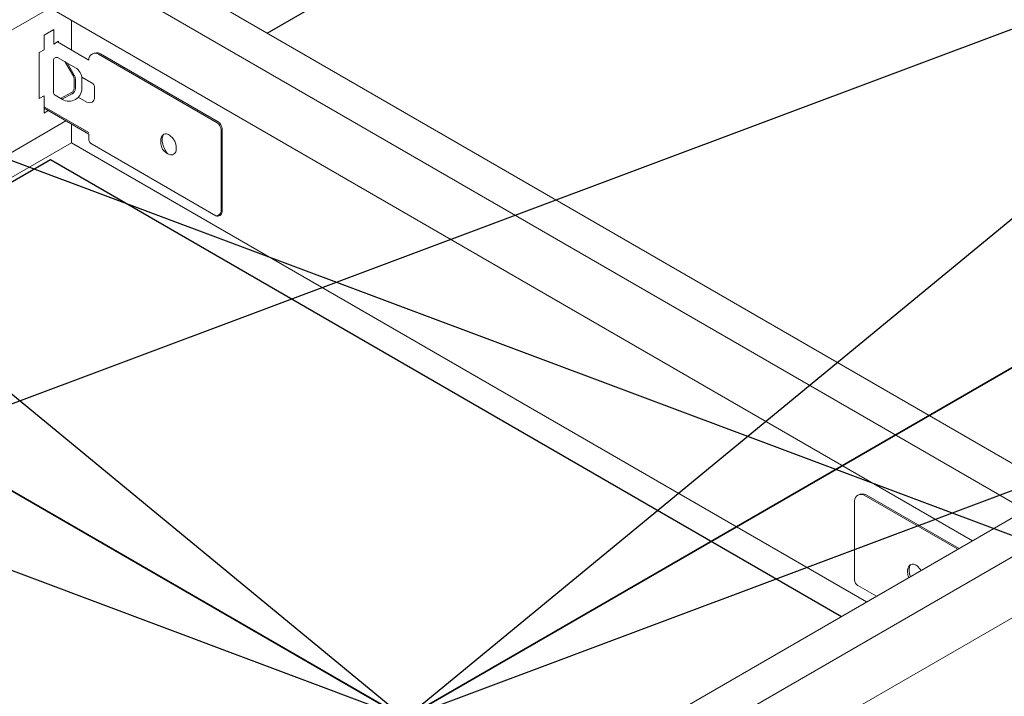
# Model space of a CAD drawing. Header units: millimetres. Extents: x 10176.9 to 10220.1, y 6804.8 to 6818.
# Tile 17 of 26: x 10198.671 to 10198.92, y 6805.58 to 6805.751. Entities that reach past the tile are written whole.
import ezdxf

# ---------------------------------------------------------------- set-up
doc = ezdxf.new("R2010")
doc.units = ezdxf.units.MM
doc.layers.get('DEFPOINTS').update_dxf_attribs({"true_color": 0x1a1a1a})
doc.layers.add('_HD_AUXILIAR', color=30, linetype='Continuous', lineweight=5)
doc.layers.add('_HD_perfil', color=3, linetype='Continuous', lineweight=0)
doc.layers.add('_HD_cotas', color=1, linetype='Continuous')
doc.layers.add('_HD_panel .1', color=2, linetype='Continuous')
doc.styles.add('ROMANS', font='arial.ttf', dxfattribs={"height": 3.5})
doc.styles.get("Standard").update_dxf_attribs({"font": 'arial.ttf'})
doc.dimstyles.new('MECANICA', dxfattribs={"dimtxt": 3.5, "dimasz": 2.5, "dimexe": 1, "dimexo": 0, "dimgap": 1, "dimtad": 0, "dimtih": 1, "dimtoh": 1, "dimdec": 1, "dimdsep": 46, "dimtxsty": 'ROMANS', "dimblk1": 'OPEN', "dimblk2": 'OPEN', "dimsah": 1, "dimcen": 0.9, "dimclrt": 2, "dimadec": 0, "dimazin": 0, "dimtfac": 1, "dimtdec": 1, "dimtmove": 0, "dimatfit": 3, "dimldrblk": 'OPEN', "dimfxl": 1, "dimtolj": 1, "dimtzin": 0, "dimarcsym": 0})
doc.dimstyles.get("Standard").update_dxf_attribs({"dimtxt": 0.18, "dimasz": 0.18, "dimexe": 0.18, "dimexo": 0.0625, "dimgap": 0.09, "dimtad": 0, "dimtih": 1, "dimtoh": 1, "dimdec": 4, "dimzin": 0, "dimdsep": 46, "dimtxsty": 'Standard', "dimcen": 0.09, "dimadec": 0, "dimazin": 0, "dimtfac": 1, "dimtdec": 4, "dimtofl": 0, "dimtmove": 0, "dimatfit": 3, "dimfxl": 1, "dimtolj": 1, "dimtzin": 0, "dimarcsym": 0})

# ---------------------------------------------------------------- blocks, each defined once
blk = doc.blocks.new('_OPEN')
at = {"color": 0, "linetype": 'ByBlock'}
for p, q in [((-1, 0.1666666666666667), (0, 0)), ((0, 0), (-1, -0.1666666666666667)), ((0, 0), (-1, 0))]:
    blk.add_line(p, q, dxfattribs=at)
blk = doc.blocks.new('*D8')
at = {"layer": '_HD_AUXILIAR', "color": 0, "lineweight": -2, "transparency": 16777216}
for p, q in [((10196.47598209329, 6805.752193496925), (10196.47598209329, 6805.850568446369)), ((10197.07598043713, 6805.752193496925), (10197.07598043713, 6805.850568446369)), ((10196.49598209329, 6805.830568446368), (10196.66703856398, 6805.830568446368)), ((10197.05598043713, 6805.830568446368), (10196.88492396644, 6805.830568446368))]:
    blk.add_line(p, q, dxfattribs=at)
at = {"layer": '_HD_AUXILIAR', "color": 0, "transparency": 16777216}
for points in [[(10196.49598209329, 6805.833901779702), (10196.49598209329, 6805.827235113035), (10196.47598209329, 6805.830568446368)], [(10197.05598043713, 6805.833901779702), (10197.05598043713, 6805.827235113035), (10197.07598043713, 6805.830568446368)]]:
    blk.add_solid(points, dxfattribs=at)
at = {"layer": 'DEFPOINTS', "color": 0, "transparency": 16777216}
for p in [(10197.07598043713, 6805.830568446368), (10196.47598209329, 6805.732193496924), (10197.07598043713, 6805.732193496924)]:
    blk.add_point(p, dxfattribs=at)
at = {"layer": '_HD_AUXILIAR', "color": 0, "transparency": 16777216, "insert": (10196.77598126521, 6805.830568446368), "char_height": 0.02, "width": 39.82112284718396, "attachment_point": 5}
blk.add_mtext('\\A1;600mm [23.6"]', dxfattribs=at)
blk = doc.blocks.new('*D15')
at = {"color": 0, "lineweight": -2, "transparency": 16777216}
for p, q in [((10201.14578017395, 6805.811478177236), (10201.19568231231, 6805.788208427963)), ((10200.96382301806, 6805.67743841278), (10201.1302530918, 6805.773526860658)), ((10200.89274755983, 6805.66538972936), (10200.94264969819, 6805.642119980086))]:
    blk.add_line(p, q, dxfattribs=at)
at = {"color": 0, "transparency": 16777216}
for points in [[(10201.12608642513, 6805.780743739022), (10201.13441975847, 6805.766309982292), (10201.17355436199, 6805.798526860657)], [(10200.95965635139, 6805.684655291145), (10200.96798968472, 6805.670221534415), (10200.92052174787, 6805.652438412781)]]:
    blk.add_solid(points, dxfattribs=at)
at = {"layer": 'DEFPOINTS', "color": 0, "transparency": 16777216}
for p in [(10201.12365222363, 6805.82179660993), (10201.17355436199, 6805.798526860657), (10200.87061960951, 6805.675708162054)]:
    blk.add_point(p, dxfattribs=at)
at = {"color": 0, "transparency": 16777216, "insert": (10201.14362400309, 6805.558190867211), "char_height": 0.05, "width": 37.54253807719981, "attachment_point": 5}
blk.add_mtext('\\A1;600 mm [23.6"]', dxfattribs=at)
blk = doc.blocks.new('*D18')
at = {"color": 0, "lineweight": -2, "transparency": 16777216}
for p, q in [((10201.82416160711, 6805.627489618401), (10201.87406374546, 6805.604219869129)), ((10201.38917183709, 6805.347361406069), (10201.80863452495, 6805.589538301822)), ((10201.31809637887, 6805.335312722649), (10201.36799851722, 6805.312042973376))]:
    blk.add_line(p, q, dxfattribs=at)
at = {"color": 0, "transparency": 16777216}
for points in [[(10201.80446785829, 6805.596755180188), (10201.81280119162, 6805.582321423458), (10201.85193579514, 6805.614538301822)], [(10201.38500517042, 6805.354578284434), (10201.39333850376, 6805.340144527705), (10201.3458705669, 6805.32236140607)]]:
    blk.add_solid(points, dxfattribs=at)
at = {"layer": 'DEFPOINTS', "color": 0, "transparency": 16777216}
for p in [(10201.80203365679, 6805.637808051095), (10201.85193579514, 6805.614538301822), (10201.29596842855, 6805.345631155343)]:
    blk.add_point(p, dxfattribs=at)
at = {"color": 0, "transparency": 16777216, "insert": (10201.69548912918, 6805.30115808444), "char_height": 0.05, "width": 30.77897222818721, "attachment_point": 5}
blk.add_mtext('\\A1;1200mm [47"]', dxfattribs=at)

msp = doc.modelspace()

# ---------------------------------------------------------------- linework, layer by layer
at = {"layer": '_HD_AUXILIAR'}
msp.add_line((10198.68053298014, 6805.74542605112), (10198.68053298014, 6805.745096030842), dxfattribs=at)
msp.add_line((10198.68053298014, 6805.74542605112), (10198.68053298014, 6805.745096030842), dxfattribs=at)
at = {"layer": '_HD_panel .1'}
for p, q in [((10198.7332692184, 6805.747502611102), (10198.96046455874, 6805.878673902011)), ((10198.45127174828, 6805.584357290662), (10198.67847036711, 6805.715530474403)), ((10198.67847036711, 6805.715530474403), (10198.87842971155, 6805.600083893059))]:
    msp.add_line(p, q, dxfattribs=at)
at = {"layer": '_HD_perfil'}
for p, q in [((10199.20624725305, 6805.789349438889), (10198.4820328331, 6805.371224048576)), ((10199.21475872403, 6805.784435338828), (10198.49054430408, 6805.366309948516)), ((10198.68839789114, 6805.773405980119), (10198.93078815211, 6805.63345823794)), ((10198.67988642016, 6805.768491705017), (10198.92227652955, 6805.628544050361)), ((10198.41801765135, 6805.603557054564), (10198.67988642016, 6805.754747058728)), ((10198.67988642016, 6805.752932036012), (10198.91151953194, 6805.619188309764)), ((10198.68381439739, 6805.750662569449), (10198.68381439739, 6805.743201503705)), ((10198.68381454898, 6805.750662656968), (10198.68381454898, 6805.743506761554)), ((10198.67930445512, 6805.748374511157), (10198.67684740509, 6805.74695593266)), ((10198.67930445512, 6805.748374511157), (10198.67828980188, 6805.747788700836)), ((10198.67930445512, 6805.748374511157), (10198.67930445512, 6805.744716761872)), ((10198.67930445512, 6805.748374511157), (10198.67930445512, 6805.744716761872)), ((10198.67684740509, 6805.74695593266), (10198.67684740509, 6805.743298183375)), ((10198.68053298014, 6805.74542605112), (10198.67930445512, 6805.744716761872)), ((10198.68053298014, 6805.74542605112), (10198.67930445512, 6805.744716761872)), ((10198.68814792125, 6805.740699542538), (10198.68024717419, 6805.745261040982)), ((10198.67684740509, 6805.743298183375), (10198.67561888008, 6805.742588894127)), ((10198.67561888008, 6805.742588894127), (10198.67561888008, 6805.730957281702)), ((10198.67920424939, 6805.74055280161), (10198.67920424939, 6805.732533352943)), ((10198.6804327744, 6805.741262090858), (10198.68476175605, 6805.738762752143)), ((10198.68425953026, 6805.736579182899), (10198.68207437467, 6805.740314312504)), ((10198.68454230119, 6805.736744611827), (10198.68264751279, 6805.739983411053)), ((10198.68814792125, 6805.740699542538), (10198.68814792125, 6805.740761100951)), ((10198.69060497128, 6805.742179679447), (10198.72062019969, 6805.724850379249)), ((10198.69109743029, 6805.742273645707), (10198.72085525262, 6805.725092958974)), ((10198.68443414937, 6805.73592559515), (10198.68443414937, 6805.733580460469)), ((10198.68476175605, 6805.73592559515), (10198.68476175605, 6805.733580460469)), ((10198.68636738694, 6805.736385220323), (10198.68896896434, 6805.73488319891)), ((10198.6863997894, 6805.73592559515), (10198.6863997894, 6805.733580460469)), ((10198.68378994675, 6805.732451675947), (10198.68103895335, 6805.731001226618)), ((10198.68962417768, 6805.73121985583), (10198.68962417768, 6805.733748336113)), ((10198.67561888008, 6805.730957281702), (10198.67684740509, 6805.73166657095)), ((10198.67684740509, 6805.73166657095), (10198.67684740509, 6805.727299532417)), ((10198.67961375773, 6805.731824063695), (10198.68148568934, 6805.730743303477)), ((10198.68394273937, 6805.732161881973), (10198.68137423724, 6805.730807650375)), ((10198.6855036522, 6805.731329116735), (10198.68765853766, 6805.730084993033)), ((10198.68814792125, 6805.722360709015), (10198.67684740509, 6805.728885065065)), ((10198.68814792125, 6805.721982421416), (10198.67684740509, 6805.728506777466)), ((10198.67789290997, 6805.727903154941), (10198.67684740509, 6805.727299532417)), ((10198.68235318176, 6805.725328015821), (10198.4447283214, 6805.588135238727)), ((10198.68381439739, 6805.724484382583), (10198.68381439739, 6805.719791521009)), ((10198.72160415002, 6805.723088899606), (10198.72160415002, 6805.702447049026)), ((10198.72183920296, 6805.723331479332), (10198.72183920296, 6805.702330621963)), ((10198.68814792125, 6805.720827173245), (10198.68814792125, 6805.721982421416)), ((10198.45025360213, 6805.58494513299), (10198.68381439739, 6805.719791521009)), ((10198.68381439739, 6805.71979238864), (10198.88479055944, 6805.603756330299)), ((10198.68896693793, 6805.719408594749), (10198.72026569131, 6805.70133825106)), ((10198.88420171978, 6805.63071188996), (10198.90784033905, 6805.61706412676)), ((10198.88469417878, 6805.630805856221), (10198.90816794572, 6805.61725327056)), ((10198.88174466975, 6805.629231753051), (10198.88174466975, 6805.629293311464)), ((10198.88174466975, 6805.629231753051), (10198.88174466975, 6805.61051463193)), ((10198.88174466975, 6805.609359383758), (10198.88174466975, 6805.61051463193)), ((10198.88256368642, 6805.607940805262), (10198.88730098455, 6805.605205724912)), ((10198.67307978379, 6805.456296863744), (10198.9349485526, 6805.607486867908))]:
    msp.add_line(p, q, dxfattribs=at)
for points in [[(10198.70998857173, 6805.719959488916, 0.04186866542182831), (10198.70947457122, 6805.720808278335, 0.0702341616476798), (10198.70872599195, 6805.721582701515, 0.1061233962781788), (10198.70782249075, 6805.722019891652, 0.1618146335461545), (10198.70715673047, 6805.721965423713, 0.1618146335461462), (10198.70665600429, 6805.721523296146, 0.1061233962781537), (10198.70634487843, 6805.720569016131, 0.07023416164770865), (10198.70638421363, 6805.71949265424, 0.05648826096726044), (10198.70676600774, 6805.718211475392, 0.05648826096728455)], [(10198.70706394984, 6805.721920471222, 0.008363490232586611), (10198.70704563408, 6805.721890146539, 0.1061233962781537), (10198.70673450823, 6805.720935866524, 0.07023416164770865), (10198.70677384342, 6805.719859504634, 0.1380945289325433), (10198.70817676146, 6805.716964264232, 0.05648826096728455)], [(10198.898549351, 6805.611699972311, 0.1010475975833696), (10198.89754774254, 6805.612871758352, 0.1061233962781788), (10198.89664424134, 6805.613308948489, 0.1618146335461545), (10198.89597848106, 6805.61325448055, 0.1618146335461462), (10198.89547775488, 6805.612812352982, 0.1061233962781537), (10198.89516662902, 6805.611858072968, 0.07023416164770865), (10198.89520596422, 6805.610781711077, 0.03836208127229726), (10198.89543400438, 6805.609901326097, 0.05648826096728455)], [(10198.89588570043, 6805.613209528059, 0.008363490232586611), (10198.89586738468, 6805.613179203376, 0.1061233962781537), (10198.89555625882, 6805.612224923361, 0.07023416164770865), (10198.89559559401, 6805.61114856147, 0.04363487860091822), (10198.89586538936, 6805.610150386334, 0.05648826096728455)]]:
    msp.add_lwpolyline(points, format="xyb", dxfattribs=at)
for centre, radius, start, end in [((10198.68978595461, 6805.740761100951), 0.001638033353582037, 59.99999999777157, 180), ((10198.69011461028, 6805.740571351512), 0.001965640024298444, 59.99999999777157, 122.6050517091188), ((10198.68002326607, 6805.74055280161), 0.0008190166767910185, 59.99999999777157, 180), ((10198.68312372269, 6805.73592559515), 0.003276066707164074, 0, 59.99999999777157), ((10198.68312372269, 6805.73592559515), 0.00131042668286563, 0, 30.65766290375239), ((10198.68312372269, 6805.73592559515), 0.001638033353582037, 0, 30.65766290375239), ((10198.688313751, 6805.733748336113), 0.00131042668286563, 0, 59.99999999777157), ((10198.68002326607, 6805.732533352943), 0.0008190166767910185, 180, 239.9999999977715), ((10198.68312372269, 6805.733580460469), 0.003276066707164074, 239.9999999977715, 0), ((10198.68312372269, 6805.733580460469), 0.00131042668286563, 295.6004904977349, 0), ((10198.68312372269, 6805.733580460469), 0.001638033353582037, 295.6004904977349, 0), ((10198.688313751, 6805.73121985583), 0.00131042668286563, 239.9999999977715, 0), ((10198.71951006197, 6805.723185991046), 0.002333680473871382, 3.57429992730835, 54.80054664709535), ((10198.71927500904, 6805.722943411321), 0.002333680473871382, 3.57429992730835, 54.80054664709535), ((10198.68978595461, 6805.720827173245), 0.001638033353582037, 180, 239.9999999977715), ((10198.70560777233, 6805.718357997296), 0.004664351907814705, 352.5604264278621, 20.08092816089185), ((10198.70983406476, 6805.720260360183), 0.003689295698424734, 213.7354681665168, 249.0427679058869), ((10198.70897428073, 6805.718015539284), 0.001285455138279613, 249.0427679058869, 348.2630981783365), ((10198.72072656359, 6805.7023511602), 0.001112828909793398, 245.5345296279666, 1.057505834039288), ((10198.72031408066, 6805.702599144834), 0.001299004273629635, 271.9666312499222, 353.2760166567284), ((10198.8833827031, 6805.629293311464), 0.001638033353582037, 59.99999999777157, 180), ((10198.88371135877, 6805.629103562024), 0.001965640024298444, 59.99999999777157, 122.6050517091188), ((10198.8833827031, 6805.609359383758), 0.001638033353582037, 180, 239.9999999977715)]:
    msp.add_arc(centre, radius, start, end, dxfattribs=at)

# ---------------------------------------------------------------- dimensions: what is measured, and where the dimension line sits
for p1, p2, distance, text, picture, middle in [((10200.87061960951, 6805.675708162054), (10201.12365222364, 6805.821796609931), -0.0451032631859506, '600 mm [23.6"]', '*D15', (10201.14362400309, 6805.558190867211)), ((10201.29596842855, 6805.345631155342), (10201.80203365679, 6805.637808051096), -0.04510326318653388, '1200mm [47"]', '*D18', (10201.69548912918, 6805.30115808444))]:
    dim = msp.add_aligned_dim(p1=p1, p2=p2, distance=distance, text=text, dimstyle='Standard', override={"dimtxt": 0.05, "dimasz": 0.05, "dimexe": 0.02, "dimexo": 0.02, "dimdec": 2, "dimpost": '<>m', "dimtmove": 2})
    dim.commit()
    dim.dimension.update_dxf_attribs({"geometry": picture, "text_midpoint": middle})
at = {"layer": '_HD_AUXILIAR'}
dim = msp.add_linear_dim(base=(10197.07598043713, 6805.830568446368), p1=(10196.47598209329, 6805.732193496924), p2=(10197.07598043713, 6805.732193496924), text='600mm [23.6"]', dimstyle='Standard', override={"dimtxt": 0.02, "dimasz": 0.02, "dimexe": 0.02, "dimexo": 0.02, "dimgap": 0.02, "dimdec": 2, "dimpost": '<>m', "dimtmove": 2}, dxfattribs=at)
dim.commit()
dim.dimension.update_dxf_attribs({"geometry": '*D8', "text_midpoint": (10196.77598126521, 6805.830568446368)})

# ---------------------------------------------------------------- leaders
at = {"layer": '_HD_cotas'}
for points in [[(10198.76814129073, 6805.574389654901), (10199.34376998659, 6805.906729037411)], [(10199.34376998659, 6805.906729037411), (10198.76814129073, 6805.574389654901)], [(10198.76814129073, 6805.574389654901), (10198.25686020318, 6805.869577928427)], [(10198.25686020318, 6805.869577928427), (10198.76814129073, 6805.574389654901)]]:
    msp.add_leader(points, dimstyle='MECANICA', dxfattribs=at)

doc.saveas('drawing.dxf')
